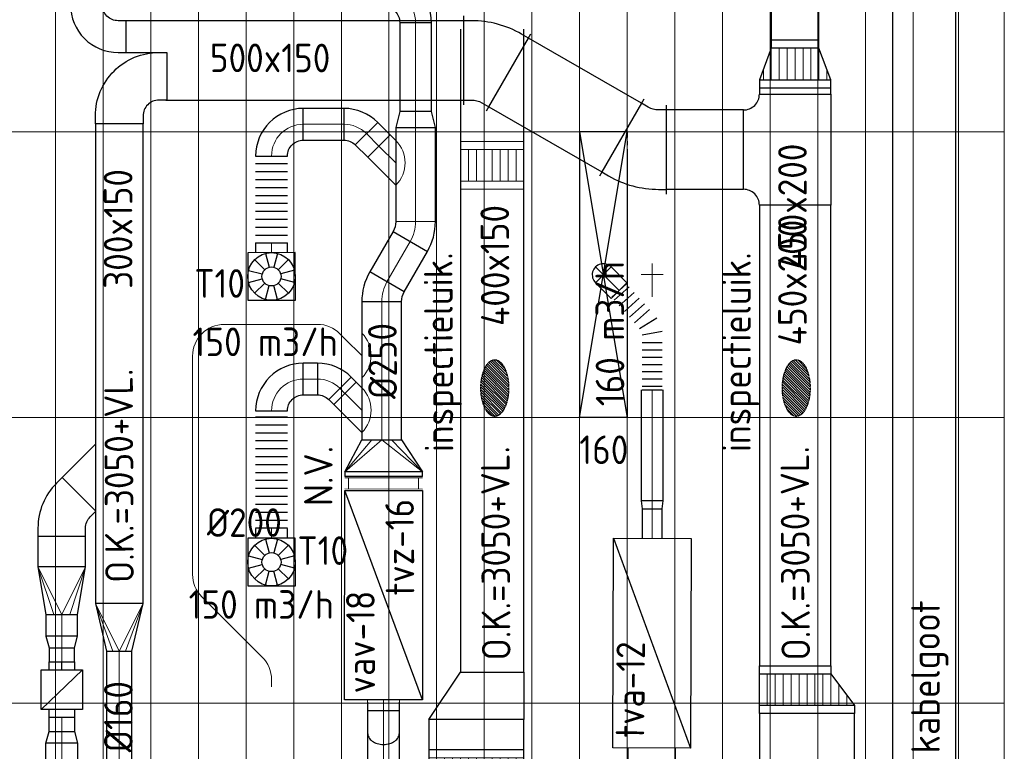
# Model space of a CAD drawing. Header units: millimetres. Extents: x -73257 to 31053, y 5203 to 51987.
# Tile 19 of 58: x -63204 to -57003, y 29420 to 34030. Entities that reach past the tile are written whole.
import ezdxf
from ezdxf.enums import TextEntityAlignment as Align

# ---------------------------------------------------------------- set-up
doc = ezdxf.new("R2010")
doc.units = ezdxf.units.MM
doc.header["$LTSCALE"] = 50
for name, pattern in [('CENTER2', [28.575, 19.05, -3.175, 3.175, -3.175]), ('DASHED', [0.75, 0.5, -0.25]), ('HIDDEN2', [0.1875, 0.125, -0.0625]), ('STREEPJES', [0.1, 0.05, -0.05])]:
    doc.linetypes.add(name, pattern=pattern)
for name, color, linetype in [('4plfd', 254, 'Continuous'), ('61', 4, 'Continuous'), ('KABELGOOT', 1, 'Continuous'), ('WL570---_RETOUR', 100, 'Continuous'), ('WL570---_TOEVOER', 200, 'Continuous'), ('WL570---_TOEVOER_RST', 3, 'Continuous'), ('WL570---_TOEVOER_RST_HL', 1, 'Continuous'), ('WM570---', 2, 'Continuous'), ('WM570---_RETOUR', 2, 'Continuous'), ('WM570---_TOEVOER_PR', 2, 'Continuous'), ('WM570---_TOEVOER_RST_PR', 1, 'Continuous')]:
    doc.layers.add(name, color=color, linetype=linetype)
for name, color, linetype, lineweight in [('WL570---_BESTAAND-HARTLIJN', 161, 'Continuous', 0), ('WL570---_BESTAAND-MAATVOERING', 161, 'Continuous', 0), ('WL570---_BESTAAND-RETOUR', 140, 'Continuous', 0), ('WL570---_BESTAAND-TOEVOER', 180, 'Continuous', 0), ('WL570---_DEMONTEREN', 10, 'Continuous', 0)]:
    doc.layers.add(name, color=color, linetype=linetype, lineweight=lineweight)
doc.layers.get('WL570---_DEMONTEREN').off()
doc.styles.add('BURO-018', font='ISO96.shx', dxfattribs={"height": 90})
doc.styles.add('BURO-025', font='ISO96.shx', dxfattribs={"height": 125})
doc.styles.add('ISO', font='ISO', dxfattribs={"height": 162})
doc.styles.add('LZ-MAATVOEREN', font='simplex')
doc.styles.add('MAATVOERING', font='ISO')

# ---------------------------------------------------------------- blocks, each defined once
blk = doc.blocks.new('Groep-46')
at = {"color": 8, "linetype": 'Continuous', "lineweight": 13}
for p, q in [((-64864.8, 39402.4), (-64864.8, 22602.4)), ((-64564.8, 39402.4), (-64564.8, 22602.4)), ((-64564.8, 39402.4), (-64564.8, 22602.4)), ((-64264.8, 39402.4), (-64264.8, 22602.4)), ((-63964.8, 39402.4), (-63964.8, 22602.4)), ((-63664.8, 39402.4), (-63664.8, 22602.4)), ((-63364.8, 39402.4), (-63364.8, 22602.4)), ((-63064.8, 39402.4), (-63064.8, 22602.4)), ((-62764.8, 39402.4), (-62764.8, 22602.4)), ((-62464.8, 39402.4), (-62464.8, 22602.4)), ((-62164.8, 39402.4), (-62164.8, 22602.4)), ((-61864.8, 39402.4), (-61864.8, 22602.4)), ((-61564.8, 39402.4), (-61564.8, 22602.4)), ((-61264.8, 22602.4), (-61264.8, 39402.4)), ((-60964.8, 39402.4), (-60964.8, 22602.4)), ((-60664.8, 22602.4), (-60664.8, 39402.4)), ((-60364.8, 39402.4), (-60364.8, 22602.4)), ((-60064.8, 39402.4), (-60064.8, 22602.4)), ((-59764.8, 39402.4), (-59764.8, 22602.4)), ((-59464.8, 39402.4), (-59464.8, 22602.4)), ((-59178.8, 39430.9), (-59178.8, 22630.9))]:
    blk.add_line(p, q, dxfattribs=at)
at = {"color": 8, "linetype": 'Continuous', "lineweight": 18}
for p, q in [((-64564.8, 22602.4), (-64564.8, 39402.4)), ((-58889.8, 39402.4), (-58889.8, 22602.4)), ((-66364.8, 32802.4), (-58889.8, 32802.4)), ((-66364.8, 31002.4), (-58889.8, 31002.4)), ((-66364.8, 29202.4), (-58889.8, 29202.4))]:
    blk.add_line(p, q, dxfattribs=at)
blk = doc.blocks.new('Groep-50')
at = {"color": 8}
blk.add_blockref('Groep-46', (0, 0), dxfattribs=at)
blk = doc.blocks.new('Block plafond 3e verd')
at = {"layer": '4plfd'}
blk.add_blockref('Groep-50', (73304.912, -19149.14), dxfattribs=at)
blk = doc.blocks.new('KARO')
for p, q in [((1, 0.5), (0, 0.5)), ((0, -0.5), (1, -0.5))]:
    blk.add_line(p, q)
at = {"invisible_edges": 15}
blk.add_3dface([(0, 0.5), (0, -0.5), (1, -0.5), (1, 0.5)], dxfattribs=at)
at = {"layer": 'WL570---_BESTAAND-HARTLIJN'}
blk.add_line((0, 0), (1, 0), dxfattribs=at)
blk = doc.blocks.new('OSV2001600740G')
blk.add_lwpolyline([(0, -100), (74.6, -80), (74.6, 80), (0, 100)], close=True)
at = {"layer": 'WL570---_BESTAAND-HARTLIJN'}
blk.add_line((0, 0), (74.6, 0), dxfattribs=at)
blk = doc.blocks.new('VBX1601600016025000')
at = {"layer": 'WL570---_TOEVOER'}
for p, q in [((50, -130), (300, 130)), ((300, 0), (350, 0))]:
    blk.add_line(p, q, dxfattribs=at)
blk.add_lwpolyline([(50, -130), (300, -130), (300, 130), (50, 130)], close=True, dxfattribs=at)
for points in [[(50, 80), (0, 80), (0, -80), (50, -80)], [(300, -80), (350, -80), (350, 80), (300, 80)]]:
    blk.add_lwpolyline(points, dxfattribs=at)
blk = doc.blocks.new('KARH')
for p, q in [((1, 0.5), (0, 0.5)), ((0, -0.5), (1, -0.5))]:
    blk.add_line(p, q)
at = {"invisible_edges": 15}
blk.add_3dface([(0, 0.5), (0, -0.5), (1, -0.5), (1, 0.5)], dxfattribs=at)
blk = doc.blocks.new('VRO300150002003000R')
blk.add_lwpolyline([(-300, 150), (-300, -150), (0, -100), (0, 100)], close=True)
at = {"layer": 'WL570---_BESTAAND-RETOUR'}
for p, q in [((-300, 150), (0, 50)), ((-300, -150), (0, -50))]:
    blk.add_line(p, q, dxfattribs=at)
blk.add_lwpolyline([(-300, -150), (-300, -150), (0, 0), (-300, 150)], dxfattribs=at)
blk = doc.blocks.new('VBO30015000050451-100R')
blk.add_lwpolyline([(-41.4, -262.1), (258.6, -262.1), (258.6, -212.1, 0.198912), (141.4, 70.7), (106.1, 106.1), (-106.1, -106.1), (-70.7, -141.4, -0.198912), (-41.4, -212.1)], format="xyb", close=True)
blk = doc.blocks.new('VRO300150001603000H')
blk.add_lwpolyline([(0, 150), (0, -150), (300, -80), (300, 80)], close=True)
at = {"layer": 'WL570---_BESTAAND-RETOUR'}
for p, q in [((0, 150), (300, 40)), ((0, -150), (300, -40))]:
    blk.add_line(p, q, dxfattribs=at)
blk.add_lwpolyline([(0, -150), (0, -150), (300, 0), (0, 150)], dxfattribs=at)
blk = doc.blocks.new('VBO20015000050901-100L')
blk.add_lwpolyline([(-100, 0), (100, 0), (100, 50, 0.414214), (-200, 350), (-250, 350), (-250, 150), (-200, 150, -0.414214), (-100, 50)], format="xyb", close=True)
blk = doc.blocks.new('VBO30015000050901-100L')
blk.add_lwpolyline([(-150, 0), (150, 0), (150, 50, 0.414214), (-250, 450), (-300, 450), (-300, 150), (-250, 150, -0.414214), (-150, 50)], format="xyb", close=True)
blk = doc.blocks.new('NV')
at = {"layer": 'WL570---_BESTAAND-TOEVOER'}
for p, q in [((0, 0), (0, -490)), ((70, 0), (70, -490)), ((0, -25.1), (70, -25.1)), ((0, -464.9), (70, -464.9))]:
    blk.add_line(p, q, dxfattribs=at)
blk = doc.blocks.new('KAEND')
blk.add_line((0, -0.5), (0, 0.5))
blk = doc.blocks.new('VTS45020045020050-2')
blk.add_lwpolyline([(0, -225), (700, -225), (700, 225, -0.414214), (600, 325), (100, 325, -0.414214), (0, 225)], format="xyb", close=True)
blk = doc.blocks.new('*X271')
at = {"color": 0}
for p, q in [((50, 300), (250, 300)), ((50, 200), (250, 200)), ((50, 100), (250, 100)), ((50, 0), (250, 0))]:
    blk.add_line(p, q, dxfattribs=at)
blk = doc.blocks.new('*X272')
at = {"color": 0}
for p, q in [((183.3, 350), (250, 350)), ((50, 250), (250, 250)), ((50, 150), (250, 150)), ((50, 50), (250, 50)), ((183.3, -50), (250, -50))]:
    blk.add_line(p, q, dxfattribs=at)
blk = doc.blocks.new('VTR300100450200-7-0')
for p, q in [((300, 225), (250, 225)), ((300, -225), (300, 225)), ((50, 150), (0, 150)), ((0, 150), (0, -150)), ((0, -150), (50, -150)), ((250, -225), (300, -225))]:
    blk.add_line(p, q)
blk.add_lwpolyline([(50, -150), (250, -225), (250, 225), (50, 150)], close=True)
at = {"layer": 'WL570---_BESTAAND-RETOUR'}
for name in ['*X272', '*X271']:
    blk.add_blockref(name, (0, -150), dxfattribs=at)
blk = doc.blocks.new('VSP40015040015020-0')
blk.add_lwpolyline([(0, -200), (300, -200), (300, 200), (0, 200)], close=True)
at = {"layer": 'WL570---_BESTAAND-TOEVOER'}
for p, q in [((50, -200), (50, 200)), ((250, -200), (250, 200)), ((50, 150), (250, 150)), ((50, 100), (250, 100)), ((50, 50), (250, 50)), ((50, 0), (250, 0)), ((50, -50), (250, -50)), ((50, -100), (250, -100)), ((50, -150), (250, -150))]:
    blk.add_line(p, q, dxfattribs=at)
blk = doc.blocks.new('*X276')
at = {"color": 0}
for p, q in [((50, 400), (250, 400)), ((50, 350), (250, 350)), ((50, 300), (250, 300)), ((50, 250), (250, 250)), ((50, 200), (250, 200)), ((50, 150), (250, 150)), ((50, 100), (250, 100)), ((50, 50), (250, 50)), ((50, 0), (250, 0)), ((116.7, -50), (250, -50)), ((183.3, -100), (250, -100))]:
    blk.add_line(p, q, dxfattribs=at)
blk = doc.blocks.new('VTR450200600150-1-0')
for p, q in [((50, 225), (0, 225)), ((0, 225), (0, -225)), ((300, 225), (250, 225)), ((300, -375), (300, 225)), ((0, -225), (50, -225)), ((250, -375), (300, -375))]:
    blk.add_line(p, q)
blk.add_lwpolyline([(50, -225), (250, -375), (250, 225), (50, 225)], close=True)
at = {"layer": 'WL570---_BESTAAND-TOEVOER'}
blk.add_blockref('*X276', (0, -225), dxfattribs=at)
blk = doc.blocks.new('VRO49030000250200-12H')
blk.add_lwpolyline([(0, 245), (0, -245), (200, -137), (200, 113)], close=True)
at = {"layer": 'WL570---_BESTAAND-TOEVOER'}
for p, q in [((0, 245), (200, 50.5)), ((0, -245), (200, -74.5))]:
    blk.add_line(p, q, dxfattribs=at)
blk.add_lwpolyline([(0, -245), (0, -245), (200, -12), (0, 245)], dxfattribs=at)
blk = doc.blocks.new('VV140015060015003000LK')
blk.add_lwpolyline([(0, -200), (300, -200), (300, 400), (0, 200)], close=True)
at = {"invisible_edges": 15}
blk.add_3dface([(0, -200), (300, -200), (300, 400), (0, 200)], dxfattribs=at)
blk = doc.blocks.new('VSP60015060015012-2')
blk.add_lwpolyline([(0, -300), (300, -300), (300, 300), (0, 300)], close=True)
at = {"layer": 'WL570---_BESTAAND-TOEVOER'}
for p, q in [((50, -300), (50, 300)), ((50, 250), (250, 250)), ((250, -300), (250, 300)), ((50, 200), (250, 200)), ((50, 150), (250, 150)), ((50, 100), (250, 100)), ((50, 50), (250, 50)), ((50, 0), (250, 0)), ((50, -50), (250, -50)), ((50, -100), (250, -100)), ((50, -150), (250, -150)), ((50, -200), (250, -200)), ((50, -250), (250, -250))]:
    blk.add_line(p, q, dxfattribs=at)
blk = doc.blocks.new('RB45DO')
blk.add_lwpolyline([(0.707107, 0.5), (0, 0.5), (0, -0.5), (0.707107, -0.5, 0.133256), (0.835518, -0.465158, 0.106756), (0.957107, -0.353553, 0.082828), (1.032249, -0.198077, 0.071352), (1.06066, 0, 0.071352), (1.032249, 0.198077, 0.082828), (0.957107, 0.353553, 0.106756), (0.835518, 0.465158, 0.133256)], format="xyb", close=True)
at = {"layer": 'WL570---_BESTAAND-HARTLIJN'}
blk.add_line((0, 0), (1.06066, 0), dxfattribs=at)
blk = doc.blocks.new('OBO20000045N')
at = {"xscale": 200, "yscale": 200, "zscale": 200}
blk.add_blockref('RB45DO', (0, 0), dxfattribs=at)
blk = doc.blocks.new('ORN_T_WE465-465')
for p, q in [((-0.129, 0.483), (-0.052, 0.193)), ((0.129, 0.483), (0.052, 0.193)), ((-0.354, 0.354), (-0.141, 0.141)), ((0.354, 0.354), (0.141, 0.141)), ((-0.483, 0.129), (-0.193, 0.052)), ((0.483, 0.129), (0.193, 0.052)), ((-0.483, -0.129), (-0.193, -0.052)), ((-0.354, -0.354), (-0.141, -0.141)), ((-0.129, -0.483), (-0.052, -0.193)), ((0.129, -0.483), (0.052, -0.193)), ((0.354, -0.354), (0.141, -0.141)), ((0.483, -0.129), (0.193, -0.052))]:
    blk.add_line(p, q)
blk.add_lwpolyline([(-0.5, -0.5), (0.5, -0.5), (0.5, 0.5), (-0.5, 0.5)], close=True)
for radius in [0.5, 0.2]:
    blk.add_circle((0, 0), radius)
at = {"style": 'LZ-MAATVOEREN', "flags": 9}
for tag, p in [('ROS_TYPE', (0.633, 0.683)), ('ROS_M3H', (0.633, 0.483)), ('ROS_ZIJDE', (0.633, 0.283)), ('ROS_STAT', (0.633, 0.083))]:
    blk.add_attdef(tag, p, '', height=0.125, dxfattribs=at)
blk = doc.blocks.new('OBO20000045H')
blk.add_lwpolyline([(100, -82.8, 0.198912), (12.1, 129.3), (-129.3, -12.1, -0.198912), (-100, -82.8)], format="xyb", close=True)
at = {"invisible_edges": 15}
for points in [[(-123.4, -18.6), (29.8, 110), (12.1, 129.3), (-129.3, -12.1)], [(-118.1, -25.5), (45.7, 89.2), (29.8, 110), (-123.4, -18.6)], [(-113.4, -32.8), (59.8, 67.2), (45.7, 89.2), (-118.1, -25.5)], [(-109.4, -40.6), (71.9, 43.9), (59.8, 67.2), (-113.4, -32.8)], [(-106, -48.6), (81.9, 19.8), (71.9, 43.9), (-109.4, -40.6)], [(-103.4, -57), (89.8, -5.2), (81.9, 19.8), (-106, -48.6)], [(-101.5, -65.5), (95.4, -30.7), (89.8, -5.2), (-103.4, -57)], [(-100.4, -74.1), (98.9, -56.7), (95.4, -30.7), (-101.5, -65.5)], [(-100, -82.8), (100, -82.8), (98.9, -56.7), (-100.4, -74.1)]]:
    blk.add_3dface(points, dxfattribs=at)
at = {"layer": 'WL570---_BESTAAND-HARTLIJN'}
blk.add_arc((-200, -82.8), 200, 0, 45, dxfattribs=at)
blk = doc.blocks.new('OZA2500200045R')
blk.add_lwpolyline([(141.4, 0), (176.8, 35.4), (35.4, 176.8), (-141.4, 0)])
at = {"layer": 'WL570---_BESTAAND-HARTLIJN'}
blk.add_line((0, 0), (106.1, 106.1), dxfattribs=at)
at = {"layer": 'WL570---_BESTAAND-RETOUR'}
blk.add_arc((0, 141.4), 200, 225, 315, dxfattribs=at)
blk = doc.blocks.new('OBO20000090H')
blk.add_lwpolyline([(100, -200, 0.414214), (-200, 100), (-200, -100, -0.414214), (-100, -200)], format="xyb", close=True)
at = {"invisible_edges": 15}
for points in [[(-182.6, -101.5), (-147.9, 95.4), (-200, 100), (-200, -100)], [(-165.8, -106), (-97.4, 81.9), (-147.9, 95.4), (-182.6, -101.5)], [(-150, -113.4), (-50, 59.8), (-97.4, 81.9), (-165.8, -106)], [(-135.7, -123.4), (-7.2, 29.8), (-50, 59.8), (-150, -113.4)], [(-123.4, -135.7), (29.8, -7.2), (-7.2, 29.8), (-135.7, -123.4)], [(-113.4, -150), (59.8, -50), (29.8, -7.2), (-123.4, -135.7)], [(-106, -165.8), (81.9, -97.4), (59.8, -50), (-113.4, -150)], [(-101.5, -182.6), (95.4, -147.9), (81.9, -97.4), (-106, -165.8)], [(-100, -200), (100, -200), (95.4, -147.9), (-101.5, -182.6)]]:
    blk.add_3dface(points, dxfattribs=at)
at = {"layer": 'WL570---_BESTAAND-HARTLIJN'}
blk.add_arc((-200, -200), 200, 0, 90, dxfattribs=at)
blk = doc.blocks.new('FLLINE200')
blk.add_line((0, -100), (0, 100))
blk = doc.blocks.new('OEX2000079200')
at = {"rotation": 90}
for p in [(0, -50), (0, -100), (0, -150), (0, -200), (0, -250), (0, -300), (0, -350), (0, -400), (0, -450), (0, -500), (0, -550), (0, -600), (0, -650), (0, -700), (0, -750)]:
    blk.add_blockref('FLLINE200', p, dxfattribs=at)
blk = doc.blocks.new('OEX2000059500')
at = {"rotation": 90}
for p in [(0, -50), (0, -100), (0, -150), (0, -200), (0, -250), (0, -300), (0, -350), (0, -400), (0, -450), (0, -500), (0, -550)]:
    blk.add_blockref('FLLINE200', p, dxfattribs=at)
blk = doc.blocks.new('VBO5001505001505050-0')
for p, q in [((166.6, 271.5), (-318.4, -8.5)), ((-280, -151.8), (280, -151.8))]:
    blk.add_line(p, q)
blk.add_lwpolyline([(-250, -151.8), (250, -151.8), (250, -101.8, 0.131652), (165.6, 213.2), (140.6, 256.5), (-292.4, 6.5), (-267.4, -36.8, -0.131652), (-250, -101.8)], format="xyb", close=True)
blk = doc.blocks.new('VBO5001505001505050-1')
for p, q in [((166.6, 271.5), (-318.4, -8.5)), ((-280, -151.8), (280, -151.8))]:
    blk.add_line(p, q)
blk.add_lwpolyline([(-250, -151.8), (250, -151.8), (250, -101.8, 0.131652), (165.6, 213.2), (140.6, 256.5), (-292.4, 6.5), (-267.4, -36.8, -0.131652), (-250, -101.8)], format="xyb", close=True)
blk = doc.blocks.new('OSV2502000990G')
blk.add_lwpolyline([(0, -125), (99, -100), (99, 100), (0, 125)], close=True)
at = {"layer": 'WL570---_BESTAAND-HARTLIJN'}
blk.add_line((0, 0), (99, 0), dxfattribs=at)
blk = doc.blocks.new('OBO25000030H')
blk.add_lwpolyline([(125, -67, 0.131652), (74.8, 120.5), (-141.7, -4.5, -0.131652), (-125, -67)], format="xyb", close=True)
at = {"invisible_edges": 15}
for points in [[(-138.3, -10.9), (85.1, 101.3), (74.8, 120.5), (-141.7, -4.5)], [(-135.2, -17.5), (94.3, 81.5), (85.1, 101.3), (-138.3, -10.9)], [(-132.5, -24.2), (102.4, 61.3), (94.3, 81.5), (-135.2, -17.5)], [(-130.3, -31.1), (109.2, 40.6), (102.4, 61.3), (-132.5, -24.2)], [(-128.4, -38.2), (114.9, 19.5), (109.2, 40.6), (-130.3, -31.1)], [(-126.9, -45.3), (119.3, -1.9), (114.9, 19.5), (-128.4, -38.2)], [(-125.8, -52.5), (122.5, -23.5), (119.3, -1.9), (-126.9, -45.3)], [(-125.2, -59.7), (124.4, -45.2), (122.5, -23.5), (-125.8, -52.5)], [(-125, -67), (125, -67), (124.4, -45.2), (-125.2, -59.7)]]:
    blk.add_3dface(points, dxfattribs=at)
at = {"layer": 'WL570---_BESTAAND-HARTLIJN'}
blk.add_arc((-250, -67), 250, 0, 30, dxfattribs=at)
blk = doc.blocks.new('OBO14000090ZE')
blk.add_lwpolyline([(-70, 0), (70, 0), (70, 140, 1), (-70, 140)], format="xyb", close=True)
at = {"layer": 'WL570---_BESTAAND-HARTLIJN'}
for points in [[(0, 0), (0, 210)], [(-70, 140), (70, 140)]]:
    blk.add_lwpolyline(points, dxfattribs=at)
blk = doc.blocks.new('OSV1401250510G')
blk.add_lwpolyline([(0, -70), (51, -62.5), (51, 62.5), (0, 70)], close=True)
at = {"layer": 'WL570---_BESTAAND-HARTLIJN'}
blk.add_line((0, 0), (51, 0), dxfattribs=at)
blk = doc.blocks.new('*U2856')
at = {"color": 0, "ltscale": 10, "transparency": 33554687}
for p, q in [((900, 150, -2000), (-900, 150, -2000)), ((-900, -150, -2000), (-900, 150, -2000)), ((900, -150, -2000), (900, 150, -2000)), ((791.2, -150, -2000), (-900, -150, -2000)), ((900, -150, -2000), (891.2, -150, -2000))]:
    blk.add_line(p, q, dxfattribs=at)
at = {"color": 9, "linetype": 'STREEPJES', "ltscale": 10, "transparency": 33554687}
blk.add_line((891.2, -150, -2000), (791.2, -150, -2000), dxfattribs=at)
at = {"layer": 'WL570---_TOEVOER_RST_HL', "linetype": 'CENTER2', "transparency": 33554687}
blk.add_circle((0, 0, -2000), 0.075, dxfattribs=at)
at = {"layer": 'WL570---_TOEVOER_RST', "color": 1, "transparency": 33554687, "style": 'BURO-018'}
for tag in ['MC', 'Q']:
    blk.add_attdef(tag, text='', height=180, dxfattribs=at).set_placement((0, 0), align=Align.MIDDLE)
at = {"layer": 'WM570---_TOEVOER_RST_PR', "color": 1, "transparency": 33554687, "style": 'BURO-018'}
blk.add_attdef('POSNR', text='', height=180, dxfattribs=at).set_placement((0, 0), align=Align.MIDDLE)
blk = doc.blocks.new('*U2863')
at = {"color": 0, "ltscale": 10}
for p, q in [((583.5, 255.1), (666.8, 161.9)), ((529.5, 206.9), (612.8, 113.7)), ((565.5, 239), (648.8, 145.8)), ((457.6, 142.5), (540.9, 49.3)), ((493.5, 174.7), (576.8, 81.5)), ((0, 62.5), (0, -62.5)), ((22.9, 62.5), (22.9, -62.5)), ((68.6, 62.5), (68.6, -62.5)), ((114.4, 62.5), (114.4, -62.5)), ((160.1, 62.5), (160.1, -62.5)), ((205.9, 62.5), (205.9, -62.5)), ((251.7, 62.5), (251.7, -62.5)), ((297.4, 62.5), (297.4, -62.5)), ((366.4, -62.5), (343.3, 62.5)), ((386.4, 78.9), (452.5, -29.6)), ((421.6, 110.4), (504.9, 17.2))]:
    blk.add_line(p, q, dxfattribs=at)
at = {"layer": 'WM570---_TOEVOER_PR', "color": 2, "style": 'BURO-025'}
blk.add_attdef('POSNR', text='', height=125, dxfattribs=at).set_placement((0, 0), align=Align.MIDDLE)

msp = doc.modelspace()

# ---------------------------------------------------------------- hatches: boundary and pattern name
h = msp.add_hatch()
h.set_pattern_fill('ANSI31', color=1, scale=3.5, angle=-90, style=0)
h.set_pattern_definition([(315, (-79308.301, 29052.517), (7.857724, 7.857724), [])])
edge = h.paths.add_edge_path()
edge.add_ellipse((-60212.388, 31708.802), major_axis=(0, 178.409), ratio=0.48971085, start_angle=0, end_angle=360)
h = msp.add_hatch()
h.set_pattern_fill('ANSI31', color=1, scale=3.5, angle=-90, style=0)
h.set_pattern_definition([(315, (-77409.61, 29052.517), (7.857724, 7.857724), [])])
edge = h.paths.add_edge_path()
edge.add_ellipse((-58313.697, 31708.802), major_axis=(0, 178.409), ratio=0.48971085, start_angle=0, end_angle=360)

# ---------------------------------------------------------------- linework, layer by layer
at = {"linetype": 'HIDDEN2'}
for centre in [(-60212.388, 31708.802), (-58313.697, 31708.802)]:
    msp.add_ellipse(centre, major_axis=(0, 178.409), ratio=0.48971085, dxfattribs=at)
at = {"layer": 'WL570---_RETOUR'}
for p, q in [((-59678.484, 31522.292), (-59378.484, 33322.292)), ((-59678.484, 33322.292), (-59378.484, 31522.292)), ((-62936.703, 31144.713), (-62728.648, 31352.767)), ((-59468.704, 29441.934), (-59464.508, 30761.927)), ((-59464.508, 30761.927), (-58978.707, 29440.376)), ((-59464.508, 30761.927), (-58974.51, 30760.369)), ((-58974.51, 30760.369), (-58978.707, 29440.376)), ((-58978.707, 29440.376), (-59468.704, 29441.934))]:
    msp.add_line(p, q, dxfattribs=at)
at = {"layer": 'WL570---_TOEVOER'}
for p, q in [((-61158.136, 29743.834), (-61157.568, 31063.833)), ((-61157.568, 31063.833), (-60667.568, 31063.623)), ((-60668.136, 29743.623), (-61157.568, 31063.833)), ((-60667.568, 31063.623), (-60668.136, 29743.623)), ((-60668.136, 29743.623), (-61158.136, 29743.834))]:
    msp.add_line(p, q, dxfattribs=at)

# ---------------------------------------------------------------- block references
at = {"layer": 'KABELGOOT', "linetype": 'DASHED', "xscale": 13290.67300048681, "yscale": 400, "zscale": 100, "rotation": 270}
msp.add_blockref('KARH', (-57507.856, 37531.126), dxfattribs=at)
at = {"layer": 'WL570---_BESTAAND-TOEVOER', "rotation": 270}
msp.add_blockref('VSP40015040015020-0', (-60228.276, 33262.068), dxfattribs=at)
at = {"layer": 'WL570---_BESTAAND-TOEVOER', "xscale": 55.44161178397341, "yscale": 200, "zscale": 200, "rotation": 89.97535822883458}
msp.add_blockref('KARO', (-60913.136, 29688.563), dxfattribs=at)
at = {"layer": 'WL570---_DEMONTEREN'}
for name, p in [('OBO14000090ZE', (-59220.993, 32283.618)), ('OBO20000045H', (-61618.072, 29954.659))]:
    msp.add_blockref(name, p, dxfattribs=at)
for name, p, rotation in [('OBO20000045H', (-61245.712, 32110), 44.99999999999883), ('OBO20000090H', (-62115.547, 32110), 90), ('OZA2500200045R', (-61049.518, 31913.805), 90), ('OBO20000045H', (-62115.547, 30452.135), 179.9999999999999)]:
    msp.add_blockref(name, p, dxfattribs=dict(at, rotation=rotation))
at = {"layer": 'WL570---_DEMONTEREN', "xscale": 586.9920273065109, "yscale": 200, "zscale": 200}
msp.add_blockref('KARO', (-61915.547, 32110), dxfattribs=at)
at = {"layer": 'WL570---_DEMONTEREN', "yscale": 200, "zscale": 200}
for p, xscale, rotation in [((-61155.584, 32019.871), 44.61821816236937, 135), ((-62115.547, 30534.977), 1375.022344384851, 90), ((-61676.65, 30013.238), 537.851135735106, 134.9999999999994), ((-61618.072, 29826.751), 45.06518918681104, 90)]:
    msp.add_blockref('KARO', p, dxfattribs=dict(at, xscale=xscale, rotation=rotation))
at = {"layer": 'WL570---_RETOUR'}
msp.add_blockref('Block plafond 3e verd', (-71418.596, 19669.012), dxfattribs=at)
for name, p, xscale, yscale, zscale, rotation in [('KARH', (-58320.903, 35506.431), 1605.598863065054, 300, 100, 270), ('KARH', (-59413.604, 33286.912), 821.4139684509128, 500, 150, 149.9999999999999), ('KARH', (-58320.903, 33561.002), 38.96751185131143, 450, 200, 90), ('KARH', (-58645.903, 33211.002), 484.3994574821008, 500, 150, 180), ('KARH', (-62577.351, 30351.039), 3023.383905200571, 300, 150, 90), ('KARH', (-58320.903, 29957.827), 2901.850381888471, 450, 200, 90), ('KARO', (-59220.993, 31698.136), 699.6806782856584, 140, 140, 270), ('KARO', (-59220.993, 30947.455), 187.1401256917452, 125, 125, 270), ('KARH', (-62939.215, 30581.289), 195.2263405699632, 300, 150, 90), ('KARO', (-62939.215, 30145.947), 135.3416532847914, 200, 200, 90), ('KARO', (-62939.215, 30071.306), 87.90063159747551, 160, 160, 269.9927227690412), ('KARO', (-62577.351, 30051.039), 766.5025956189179, 160, 160, 269.9835721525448), ('KARH', (-58245.903, 29657.827), 2100.781057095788, 600, 150, 270), ('KARO', (-62939.215, 29545.472), -87.90063159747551, 160, 160, 270.0072772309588), ('KARO', (-62939.215, 29353.465), -117.3662000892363, 200, 200, 270), ('KARH', (-59223.706, 29441.155), 161.8597066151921, 300, 150, 269.6356824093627)]:
    msp.add_blockref(name, p, dxfattribs=dict(at, xscale=xscale, yscale=yscale, zscale=zscale, rotation=rotation))
for name, p, rotation in [('VBO20015000050901-100L', (-62783.947, 34173.53), 180), ('VBO5001505001505050-0', (-60256.45, 33773.53), 60.00000000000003), ('VTR300100450200-7-0', (-58320.903, 33899.969), 270), ('VBO5001505001505050-1', (-59282.123, 33211.002), 240), ('OBO14000090ZE', (-59429.489, 32323.297), 44.99999999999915), ('*U2863', (-59220.993, 31698.136), 90), ('VBO30015000050451-100R', (-62939.215, 30776.515), 135), ('OSV1401250510G', (-59220.993, 30998.455), 270), ('VRO300150002003000R', (-62939.215, 30281.289), 270), ('VRO300150001603000H', (-62577.351, 30351.039), 270), ('OSV2001600740G', (-62939.215, 30145.947), 270)]:
    msp.add_blockref(name, p, dxfattribs=dict(at, rotation=rotation))
at = {"layer": 'WL570---_RETOUR', "zscale": 150}
for p, xscale, yscale in [((-62533.947, 33923.53), 249.555509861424, 200), ((-62284.391, 33773.53), 1876.120326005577, 500)]:
    msp.add_blockref('KARH', p, dxfattribs=dict(at, xscale=xscale, yscale=yscale))
at = {"layer": 'WL570---_RETOUR', "xscale": -1}
msp.add_blockref('VBO30015000050901-100L', (-62577.351, 33373.53), dxfattribs=at)
for name, p, rotation in [('VTS45020045020050-2', (-58320.903, 33561.002), 90), ('VBX1601600016025000', (-62939.215, 29633.372), 270.0072772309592), ('VTR450200600150-1-0', (-58320.903, 29957.827), 90), ('OSV2001600740G', (-62939.215, 29470.831), 270)]:
    msp.add_blockref(name, p, dxfattribs=dict(at, rotation=rotation))
at = {"layer": 'WL570---_RETOUR', "transparency": 33554687}
ref = msp.add_blockref('*U2856', (-59528.484, 32422.292, 2000), dxfattribs=dict(at, rotation=90))
ref.add_attrib('Q', '160', (-59680, 31230), dxfattribs={"layer": 'WL570---_TOEVOER_RST', "color": 2, "transparency": 33554687, "height": 180, "style": 'BURO-018'})
at = {"layer": 'WL570---_TOEVOER'}
for name, p in [('OBO20000090H', (-60710.886, 34211.728)), ('OEX2000059500', (-61618.072, 33170.848)), ('OEX2000079200', (-61618.072, 31575.21))]:
    msp.add_blockref(name, p, dxfattribs=at)
for name, p, xscale, yscale, zscale, rotation in [('KARO', (-60710.886, 34011.728), 561.1495798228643, 200, 200, 270), ('KARH', (-60228.276, 33338.543), 631.4183285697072, 400, 150, 90), ('KARO', (-60941.952, 33233.792), 110.9839483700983, 200, 200, 134.9999999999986), ('KARO', (-60710.886, 33351.579), 594.2975467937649, 250, 250, 270), ('KARH', (-60228.276, 29919.519), 3417.774102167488, 400, 150, 90), ('KARO', (-60744.38, 32632.281), 293.2883311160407, 250, 250, 239.9999999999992), ('KARO', (-61618.072, 32624.571), 62.55415146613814, 200, 200, 270), ('ORN_T_WE465-465', (-61618.296, 32411.952), 299.925, 299.925, 299.925, 270.0328556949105), ('KARO', (-60924.518, 31381.512), 871.7738607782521, 250, 250, 90), ('KARO', (-61155.584, 31675.485), 44.61821816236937, 200, 200, 135), ('KARH', (-60912.531, 31151.58), 30.03757170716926, 490, 300, 89.97535822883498), ('KAEND', (-60912.162, 31151.474), 490, 490, 490, 89.97535822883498), ('KARO', (-61618.072, 30824.469), 62.55415146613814, 200, 200, 270), ('ORN_T_WE465-465', (-61618.296, 30611.952), 299.925, 299.925, 299.925, 270.0328556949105), ('KARO', (-60913.136, 29213.636), 516.3893761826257, 200, 200, 90), ('KARH', (-60328.276, 29619.519), 4413.388406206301, 600, 150, 270)]:
    msp.add_blockref(name, p, dxfattribs=dict(at, xscale=xscale, yscale=yscale, zscale=zscale, rotation=rotation))
for name, p, rotation in [('OBO20000045H', (-61079.008, 33370.848), 45), ('OBO20000090H', (-61618.072, 33370.848), 90), ('OSV2502000990G', (-60710.886, 33351.579), 90), ('OZA2500200045R', (-60835.886, 33127.726), 90), ('OBO25000030H', (-60710.886, 32690.294), 329.9999999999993), ('OBO25000030H', (-60924.518, 32320.273), 149.9999999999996), ('OBO20000045H', (-61245.712, 31765.614), 44.99999999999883), ('OBO20000090H', (-61618.072, 31765.614), 90), ('OZA2500200045R', (-61049.518, 31569.419), 90), ('NV', (-61157.565, 31072.852), 89.97535822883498), ('OBO20000045N', (-60913.136, 29675.515), 270), ('VSP60015060015012-2', (-60328.276, 29129.477), 90)]:
    msp.add_blockref(name, p, dxfattribs=dict(at, rotation=rotation))
at = {"layer": 'WL570---_TOEVOER', "yscale": 200, "zscale": 200}
for p, xscale in [((-61418.072, 33370.848), 255.8718662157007), ((-61418.072, 31765.614), 89.51655443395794)]:
    msp.add_blockref('KARO', p, dxfattribs=dict(at, xscale=xscale))
at = {"layer": 'WL570---_TOEVOER', "xscale": -1}
for name, p, rotation in [('VRO49030000250200-12H', (-60912.518, 31181.512), 270), ('VV140015060015003000LK', (-60228.276, 29919.519), 90)]:
    msp.add_blockref(name, p, dxfattribs=dict(at, rotation=rotation))

# ---------------------------------------------------------------- texts
at = {"layer": '61', "color": 7, "style": 'ISO'}
msp.add_text('O.K.=3050+VL.', height=180, rotation=90.3148098, dxfattribs=at).set_placement((-62484.767, 30481.365))
at = {"layer": 'WL570---_BESTAAND-MAATVOERING', "style": 'MAATVOERING'}
for s, rotation, p in [('N.V.', 89.9753582, (-61233.243, 30965.142)), ('kabelgoot', 90, (-57409.735, 29406.489))]:
    msp.add_text(s, height=180, rotation=rotation, dxfattribs=at).set_placement(p)
at = {"layer": 'WM570---', "style": 'ISO'}
for s, p in [('400x150', (-60118.694, 32100.427)), ('inspectieluik.', (-60472.32, 31305.076)), ('%%C250', (-60827.782, 31640.363)), ('O.K.=3050+VL.', (-60112.456, 29993.079)), ('tvz-16', (-60718.617, 30400.48)), ('vav-18', (-60965.347, 29784.624))]:
    msp.add_text(s, height=180, rotation=90.3148098, dxfattribs=at).set_placement(p)
at = {"layer": 'WM570---', "style": 'MAATVOERING'}
for s, p in [('T10', (-62104.239, 32277.987)), ('150 m3/h', (-62115.547, 31910)), ('%%C200', (-62025.427, 30771.154)), ('T10', (-61455.018, 30594.285)), ('150 m3/h', (-62140.466, 30255.131))]:
    msp.add_text(s, height=180, dxfattribs=at).set_placement(p)
at = {"layer": 'WM570---_RETOUR'}
for s, rotation, style, p in [('500x150', 359.8833925, 'MAATVOERING', (-62006.56, 33699.935)), ('450x200', 90, 'MAATVOERING', (-58247.703, 32457.23)), ('300x150', 90, 'MAATVOERING', (-62494.269, 32334.13)), ('450x200', 90, 'MAATVOERING', (-58247.703, 31977.835)), ('inspectieluik.', 90, 'MAATVOERING', (-58600.522, 31305.076)), ('160 m3/h', 90.1821588, 'MAATVOERING', (-59395.82, 31594.871)), ('O.K.=3050+VL.', 90.3148098, 'ISO', (-58226.246, 29993.079)), ('tva-12', 89.4535236, 'MAATVOERING', (-59271.173, 29503.238)), ('%%C160', 90, 'MAATVOERING', (-62492.88, 29413.903))]:
    msp.add_text(s, height=180, rotation=rotation, dxfattribs=dict(at, style=style)).set_placement(p)

doc.saveas('drawing.dxf')
